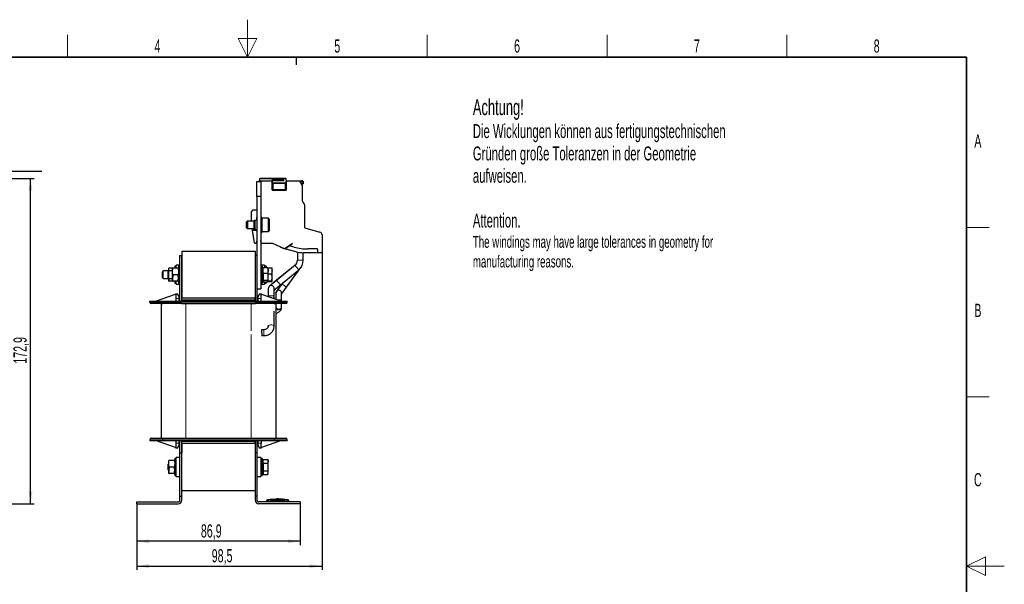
# Model space of a CAD drawing. Header units: millimetres. Extents: x 5 to 418, y 2 to 292.
# Tile 39 of 39: x 157 to 418, y 142 to 292. Entities that reach past the tile are written whole.
import ezdxf

# ---------------------------------------------------------------- set-up
doc = ezdxf.new("R2010")
doc.units = ezdxf.units.MM
doc.layers.add('SLD-0', color=7, linetype='Continuous')
doc.styles.add('SLDTEXTSTYLE0', font='TXT', dxfattribs={"width": 0.605})
doc.dimstyles.new('SLDDIMSTYLE0', dxfattribs={"dimtxt": 3.5, "dimasz": 3.302, "dimexe": 0, "dimexo": 0.0625, "dimgap": 0.875, "dimtad": 1, "dimlfac": 2, "dimrnd": 1e-09, "dimzin": 12, "dimdsep": 46, "dimtxsty": 'SLDTEXTSTYLE0', "dimsah": 1, "dimcen": 0.09, "dimadec": 0, "dimazin": 3, "dimtfac": 1, "dimtofl": 0, "dimtmove": 0, "dimatfit": 3, "dimfxl": 1, "dimfrac": 2, "dimtolj": 1, "dimtzin": 12, "dimarcsym": 0})
doc.dimstyles.new('SLDDIMSTYLE2', dxfattribs={"dimtxt": 3.5, "dimasz": 3.302, "dimexe": 0, "dimexo": 0.0625, "dimgap": 0.875, "dimtad": 1, "dimdec": 1, "dimlfac": 2, "dimrnd": 1e-09, "dimzin": 12, "dimdsep": 46, "dimtxsty": 'SLDTEXTSTYLE0', "dimsah": 1, "dimcen": 0.09, "dimadec": 0, "dimazin": 3, "dimtfac": 1, "dimtofl": 0, "dimtmove": 0, "dimatfit": 3, "dimfxl": 1, "dimfrac": 2, "dimtolj": 1, "dimtzin": 12, "dimarcsym": 0})

# ---------------------------------------------------------------- blocks, each defined once
blk = doc.blocks.new('SW_NOTE_0')
at = {"layer": 'SLD-0', "color": 0, "attachment_point": 1, "style": 'SLDTEXTSTYLE0'}
for s, insert, char_height in [('Achtung!', (0, 5.46), 4.233), ('Die Wicklungen können aus fertigungstechnischen', (0, -1.16), 3.7042), ('Gründen große Toleranzen in der Geometrie', (0, -7.1), 3.7042), ('aufweisen.', (0, -13.04), 3.704), ('Attention.', (0, -24.93), 3.704), ('The windings may have large tolerances in geometry for', (0, -30.85), 3.175), ('manufacturing reasons.', (0, -36.08), 3.175)]:
    blk.add_mtext(s, dxfattribs=dict(at, insert=insert, char_height=char_height))
blk = doc.blocks.new('_D_1')
at = {"layer": 'SLD-0'}
for p, q in [((118.16, 250.32), (160.37, 250.32)), ((159.37, 163.87), (159.37, 250.32)), ((146.47, 163.87), (160.37, 163.87))]:
    blk.add_line(p, q, dxfattribs=at)
for points in [[(159.37, 250.32), (158.86, 247.02), (159.88, 247.02)], [(159.37, 163.87), (159.88, 167.17), (158.86, 167.17)]]:
    blk.add_solid(points, dxfattribs=at)
at = {"layer": 'SLD-0', "insert": (154.86, 201.08), "char_height": 3.5, "attachment_point": 1, "rotation": 90, "style": 'SLDTEXTSTYLE0'}
blk.add_mtext('172,9', dxfattribs=at)
blk = doc.blocks.new('SW_NOTE_0_16')
at = {"layer": 'SLD-0', "color": 0}
blk.add_line((30.24, 0), (0, 0), dxfattribs=at)
at = {"layer": 'SLD-0', "color": 0, "attachment_point": 1, "style": 'SLDTEXTSTYLE0'}
for s, insert, char_height in [('M4 Erdung', (0.4, 9.79), 3.5), ('protective earth', (1.6, 4.12), 3.175)]:
    blk.add_mtext(s, dxfattribs=dict(at, insert=insert, char_height=char_height))
blk = doc.blocks.new('_D_2')
at = {"layer": 'SLD-0'}
for p, q in [((236.81, 230.67), (236.81, 146.28)), ((187.58, 163.87), (187.58, 146.28)), ((187.58, 147.28), (236.81, 147.28))]:
    blk.add_line(p, q, dxfattribs=at)
for points in [[(187.58, 147.28), (190.88, 146.77), (190.88, 147.79)], [(236.81, 147.28), (233.5, 147.79), (233.5, 146.77)]]:
    blk.add_solid(points, dxfattribs=at)
at = {"layer": 'SLD-0', "insert": (207.51, 151.79), "char_height": 3.5, "attachment_point": 1, "style": 'SLDTEXTSTYLE0'}
blk.add_mtext('98,5', dxfattribs=at)
blk = doc.blocks.new('_D_3')
at = {"layer": 'SLD-0'}
for p, q in [((187.58, 163.87), (187.58, 152.87)), ((231.03, 163.87), (231.03, 152.87)), ((231.03, 153.87), (187.58, 153.87))]:
    blk.add_line(p, q, dxfattribs=at)
for points in [[(187.58, 153.87), (190.88, 153.36), (190.88, 154.38)], [(231.03, 153.87), (227.73, 154.38), (227.73, 153.36)]]:
    blk.add_solid(points, dxfattribs=at)
at = {"layer": 'SLD-0', "insert": (204.63, 158.38), "char_height": 3.5, "attachment_point": 1, "style": 'SLDTEXTSTYLE0'}
blk.add_mtext('86,9', dxfattribs=at)

msp = doc.modelspace()

# ---------------------------------------------------------------- linework, layer by layer
at = {"color": 7, "linetype": 'Continuous', "lineweight": 25}
for p, q in [((219.5303, 249.4711), (220.5303, 249.4711)), ((219.5303, 245.4711), (219.5303, 249.4711)), ((220.0365, 249.4711), (220.0939, 249.6711)), ((220.2595, 250.2486), (220.0939, 249.6711)), ((220.0939, 249.6711), (223.5053, 249.6711)), ((227.1148, 250.3211), (220.3556, 250.3211)), ((220.5303, 249.4711), (220.5303, 245.4711)), ((223.5053, 249.6711), (223.5053, 247.3711)), ((223.5053, 249.6711), (223.5286, 249.6711)), ((223.5286, 249.6711), (223.6803, 249.6711)), ((223.5286, 249.1711), (223.5296, 249.0762)), ((226.6803, 250.0211), (223.6803, 250.0211)), ((223.6803, 249.6711), (223.6803, 250.0211)), ((226.6803, 249.6711), (223.6803, 249.6711)), ((223.6915, 249.0711), (224.6908, 249.0711)), ((224.6908, 249.0711), (226.1698, 249.0711)), ((226.1698, 249.0711), (227.169, 249.0711)), ((226.6803, 249.6711), (226.6803, 250.0211)), ((227.1741, 249.0787), (227.1963, 249.0685)), ((227.1821, 249.6711), (227.3319, 249.6711)), ((227.3553, 249.6711), (227.2625, 250.1971)), ((227.3319, 249.6711), (227.3553, 249.6711)), ((227.3553, 249.6711), (231.4803, 249.6711)), ((227.3553, 247.3711), (227.3553, 249.6711)), ((231.2803, 249.4711), (231.0053, 249.4711)), ((231.0053, 249.4711), (231.0053, 249.1711)), ((231.0053, 249.1711), (231.1553, 249.1711)), ((231.1553, 249.1711), (231.3466, 249.1198)), ((231.3053, 248.6549), (231.3053, 248.737)), ((231.4803, 249.5211), (231.3669, 249.5211)), ((231.5553, 248.4938), (231.3711, 248.5609)), ((231.5553, 248.4938), (231.5553, 244.3282)), ((223.6555, 247.2211), (227.2051, 247.2211)), ((220.5303, 245.4711), (219.5303, 245.4711)), ((219.5303, 245.4711), (219.5303, 220.9711)), ((220.5303, 245.4711), (220.5303, 220.9711)), ((231.7017, 243.9746), (232.0088, 243.6675)), ((232.1553, 243.3139), (232.1553, 237.3215)), ((218.039, 241.4711), (218.5303, 241.9711)), ((218.0826, 238.9711), (218.039, 241.4711)), ((218.5303, 241.9711), (219.5303, 241.9711)), ((216.995, 238.9711), (216.7803, 238.7563)), ((216.7803, 237.1858), (216.7803, 238.7563)), ((218.7553, 238.9711), (216.995, 238.9711)), ((216.995, 238.9711), (216.995, 236.9711)), ((219.0303, 239.1661), (218.7553, 239.1661)), ((218.7553, 237.9711), (218.7553, 239.1661)), ((218.7553, 236.7761), (218.7553, 237.9711)), ((219.4354, 239.8662), (219.4579, 239.407)), ((220.7803, 239.9711), (220.5303, 239.9711)), ((220.7803, 239.9711), (220.7803, 235.9711)), ((222.5803, 239.7211), (220.8803, 239.7211)), ((222.7803, 239.5211), (222.5803, 239.7211)), ((222.5803, 236.2211), (222.5803, 239.7211)), ((222.7803, 239.5211), (222.7803, 236.4211)), ((216.7803, 237.1858), (216.995, 236.9711)), ((216.995, 236.9711), (218.7553, 236.9711)), ((218.3753, 236.4711), (218.305, 236.9711)), ((219.4907, 236.4711), (218.3753, 236.4711)), ((218.8299, 233.2363), (218.3753, 236.4711)), ((218.7553, 236.7761), (219.0303, 236.7761)), ((220.5303, 235.9711), (220.7803, 235.9711)), ((220.8803, 236.2211), (222.5803, 236.2211)), ((222.5803, 236.2211), (222.7803, 236.4211)), ((232.2277, 237.2253), (236.262, 236.0685)), ((236.8053, 235.3476), (236.8053, 230.6711)), ((219.0979, 233.0211), (219.0775, 233.0211)), ((219.5303, 233.7281), (219.3328, 233.1855)), ((220.6701, 233.1399), (220.5303, 233.7977)), ((223.7053, 233.0211), (220.8168, 233.0211)), ((226.8416, 231.5586), (223.7053, 233.0211)), ((228.9302, 233.0211), (226.8416, 231.5586)), ((228.3605, 232.5884), (228.9069, 232.9711)), ((228.9069, 232.9711), (228.9302, 233.0211)), ((199.5803, 230.9711), (199.5803, 218.4711)), ((199.5803, 230.9711), (219.0303, 230.9711)), ((219.0303, 230.9711), (219.0303, 218.4711)), ((225.9022, 231.9947), (225.8825, 232.0058)), ((226.7746, 231.5879), (225.9022, 231.9947)), ((226.7833, 231.5857), (226.7746, 231.5879)), ((226.8903, 231.5591), (226.8549, 231.5679)), ((226.8903, 231.5591), (228.3605, 232.5884)), ((229.9595, 230.7938), (226.8903, 231.5591)), ((229.4249, 232.0481), (228.4077, 232.3207)), ((230.2803, 230.7213), (230.2803, 228.5711)), ((235.7053, 230.5711), (231.7739, 230.5711)), ((231.8303, 228.5711), (231.8303, 230.5711)), ((235.5553, 231.5711), (233.0484, 231.5711)), ((235.7053, 230.5711), (235.7053, 231.4211)), ((236.7053, 230.5711), (235.7053, 230.5711)), ((199.0803, 229.8711), (199.5803, 229.8711)), ((199.0803, 217.6711), (199.0803, 229.8711)), ((199.5803, 217.6711), (199.5803, 229.8711)), ((219.5303, 229.8711), (219.0303, 229.8711)), ((219.0303, 229.8711), (219.0303, 217.6711)), ((219.5303, 229.8711), (219.5303, 217.6711)), ((194.645, 225.7211), (194.4303, 225.5063)), ((194.4303, 224.0834), (194.4303, 225.5063)), ((196.0803, 225.7211), (194.645, 225.7211)), ((194.645, 223.909), (194.645, 225.7211)), ((196.145, 225.7211), (195.9303, 225.5063)), ((195.9303, 225.4712), (195.9303, 225.5063)), ((195.9303, 223.9358), (195.9303, 225.4712)), ((196.2366, 226.4711), (196.0803, 226.4711)), ((196.0803, 225.6563), (196.0803, 226.4711)), ((197.0803, 225.7211), (196.145, 225.7211)), ((196.145, 225.6764), (196.145, 225.7211)), ((196.145, 223.7211), (196.145, 225.6764)), ((197.0135, 226.4711), (196.2366, 226.4711)), ((197.2366, 226.4711), (197.0803, 226.4711)), ((197.0803, 225.5961), (197.0803, 226.4711)), ((197.0803, 223.8461), (197.0803, 225.5961)), ((198.524, 226.4711), (197.2366, 226.4711)), ((198.0803, 226.9711), (197.6803, 226.9711)), ((197.6803, 226.9711), (197.6803, 226.4711)), ((199.0803, 227.2211), (198.0803, 227.2211)), ((198.0803, 226.4711), (198.0803, 227.2211)), ((199.0803, 226.9711), (198.6803, 226.9711)), ((198.6803, 226.9711), (198.6803, 222.4711)), ((221.5303, 227.2211), (220.5303, 227.2211)), ((220.9303, 226.9711), (220.5303, 226.9711)), ((220.9303, 226.9711), (220.9303, 222.4711)), ((221.1303, 226.3065), (220.9303, 226.1911)), ((221.1303, 226.6516), (222.4317, 226.6516)), ((221.1303, 225.1693), (221.1303, 226.6516)), ((221.1303, 225.1693), (222.4317, 225.1693)), ((221.1303, 225.1693), (221.1303, 223.2388)), ((221.5303, 227.2211), (221.5303, 226.6516)), ((221.9303, 226.9711), (221.5303, 226.9711)), ((221.9303, 226.9711), (221.9303, 226.6516)), ((222.4317, 226.6516), (222.5303, 225.9104)), ((222.4317, 226.6516), (222.5303, 226.4275)), ((222.5303, 225.9104), (222.4317, 225.1693)), ((222.4708, 226.5628), (223.4317, 226.5628)), ((222.5303, 225.9104), (222.5303, 226.4698)), ((222.5303, 224.204), (222.5303, 225.9104)), ((222.5303, 224.922), (223.4317, 224.922)), ((223.5303, 226.4624), (223.4317, 226.5628)), ((223.5303, 224.0011), (223.4317, 224.922)), ((223.5303, 225.7424), (223.5303, 226.4702)), ((223.5303, 224.0011), (223.5303, 225.7424)), ((229.6446, 227.2335), (223.637, 222.3408)), ((229.6446, 227.2335), (224.7543, 223.2507)), ((225.7331, 222.0489), (230.6234, 226.0317)), ((227.4033, 221.3961), (231.2079, 226.6503)), ((194.4303, 223.9358), (194.4303, 224.0834)), ((194.4303, 223.9358), (194.645, 223.7211)), ((194.645, 223.7211), (194.645, 223.909)), ((194.645, 223.7211), (196.0803, 223.7211)), ((195.9303, 223.9358), (196.145, 223.7211)), ((196.0803, 222.9711), (196.0803, 223.7858)), ((196.145, 223.7211), (197.0803, 223.7211)), ((197.0135, 222.9711), (196.2366, 222.9711)), ((197.2366, 224.7211), (197.0803, 223.8461)), ((197.0803, 222.9711), (197.0803, 223.8461)), ((198.524, 224.7211), (197.2366, 224.7211)), ((198.524, 222.9711), (197.2366, 222.9711)), ((197.6803, 222.9711), (197.6803, 222.4711)), ((197.6803, 222.4711), (198.0803, 222.4711)), ((198.0803, 222.2211), (198.0803, 222.9711)), ((198.524, 222.9711), (198.6803, 223.8461)), ((198.524, 222.9711), (198.6803, 222.9711)), ((198.6803, 222.4711), (199.0803, 222.4711)), ((220.5303, 222.4711), (220.9303, 222.4711)), ((220.9303, 223.2511), (221.1303, 223.1356)), ((221.1303, 223.2388), (222.4317, 223.2388)), ((221.1303, 223.2388), (221.1303, 222.7905)), ((221.1303, 222.7905), (222.4317, 222.7905)), ((221.5303, 222.7905), (221.5303, 222.2211)), ((221.5303, 222.4711), (221.9303, 222.4711)), ((221.9303, 222.7905), (221.9303, 222.4711)), ((222.5303, 223.0146), (222.4317, 223.2388)), ((222.4317, 222.7905), (222.5303, 223.0146)), ((222.4708, 222.8793), (223.4317, 222.8793)), ((222.5303, 223.0146), (222.5303, 224.204)), ((222.5303, 223.0802), (223.4317, 223.0802)), ((224.7543, 223.2507), (222.8159, 221.672)), ((223.4317, 223.0802), (223.5303, 224.0011)), ((223.4317, 223.0802), (223.5303, 222.9797)), ((223.5303, 222.9797), (223.4317, 222.8793)), ((223.5303, 222.9797), (223.5303, 224.0011)), ((226.1479, 222.3051), (224.6776, 220.2746)), ((226.1439, 222.3004), (224.6776, 220.2756)), ((226.2912, 222.5034), (224.9959, 220.7147)), ((226.2905, 222.5028), (226.1439, 222.3004)), ((226.2918, 222.5039), (226.1479, 222.3051)), ((197.9553, 219.6711), (197.9553, 219.5711)), ((197.9553, 219.6711), (198.4553, 219.6711)), ((198.0803, 222.2211), (199.0803, 222.2211)), ((198.8553, 218.9211), (198.4553, 219.6711)), ((219.5303, 220.9711), (220.5303, 220.9711)), ((220.1553, 219.6711), (219.7553, 218.9211)), ((220.1553, 219.6711), (220.6553, 219.6711)), ((220.5303, 222.2211), (221.5303, 222.2211)), ((220.6553, 219.5711), (220.6553, 219.6711)), ((222.5303, 221.0711), (222.5303, 219.0711)), ((224.0803, 220.7027), (225.7331, 222.0489)), ((224.0803, 219.0711), (224.0803, 221.0711)), ((224.5303, 219.8211), (224.5303, 219.82)), ((224.5303, 219.82), (224.5303, 218.2076)), ((226.0803, 219.5689), (227.4033, 221.3961)), ((226.0803, 218.07), (226.0803, 219.82)), ((191.0553, 217.4711), (191.0553, 217.6711)), ((191.0573, 217.6711), (191.0553, 217.6711)), ((191.0573, 217.6711), (191.0573, 217.4711)), ((191.0573, 217.6711), (191.0581, 217.6711)), ((191.0581, 217.6711), (194.5553, 217.6711)), ((192.5553, 217.6711), (197.911, 219.5555)), ((194.1053, 217.0711), (194.1053, 181.2711)), ((194.1245, 217.0711), (194.5553, 217.0711)), ((194.5553, 217.6711), (224.0553, 217.6711)), ((199.4695, 217.0711), (194.5553, 217.0711)), ((197.9553, 219.5711), (197.911, 219.5555)), ((197.911, 219.5555), (197.9553, 219.5555)), ((197.9553, 219.5555), (197.9553, 218.4211)), ((197.9553, 218.4211), (197.9553, 217.6711)), ((198.8553, 218.4211), (198.8553, 218.9211)), ((198.8553, 217.6711), (198.8553, 218.4211)), ((199.4695, 217.0711), (200.6053, 217.0711)), ((199.5803, 217.9211), (199.5803, 218.4711)), ((219.0303, 218.4711), (199.5803, 218.4711)), ((219.0303, 217.9211), (199.5803, 217.9211)), ((199.5803, 217.9211), (199.5803, 217.6711)), ((200.6053, 217.0711), (218.0053, 217.0711)), ((218.0053, 217.0711), (219.1411, 217.0711)), ((219.0303, 217.9211), (219.0303, 218.4711)), ((219.0303, 217.9211), (219.0303, 217.6711)), ((224.0553, 217.0711), (219.1411, 217.0711)), ((219.7553, 218.9211), (219.7553, 218.4211)), ((219.7553, 218.4211), (219.7553, 217.6711)), ((220.6996, 219.5555), (220.6553, 219.5711)), ((220.6553, 219.5555), (220.6996, 219.5555)), ((220.6553, 218.4211), (220.6553, 219.5555)), ((220.6553, 217.6711), (220.6553, 218.4211)), ((220.6996, 219.5555), (226.0553, 217.6711)), ((222.5303, 219.0711), (222.5303, 218.9113)), ((224.0553, 217.6711), (227.5525, 217.6711)), ((224.0553, 217.0711), (224.486, 217.0711)), ((224.0803, 218.366), (224.0803, 219.0711)), ((224.5053, 217.0711), (224.5053, 181.2711)), ((224.5303, 217.0711), (224.5303, 216.268)), ((226.0803, 217.6711), (226.0803, 218.07)), ((226.0803, 216.268), (226.0803, 217.0711)), ((227.5525, 217.6711), (227.5533, 217.6711)), ((227.5533, 217.4711), (227.5533, 217.6711)), ((227.5553, 217.6711), (227.5533, 217.6711)), ((227.5553, 217.4711), (227.5553, 217.6711)), ((224.0803, 211.0003), (224.0803, 215.0204)), ((224.5303, 216.268), (224.5303, 216.07)), ((226.0803, 216.07), (226.0803, 216.268)), ((220.8053, 210.083), (220.716, 210.0867)), ((221.3053, 210.083), (220.8052, 210.083)), ((220.8053, 209.308), (220.8053, 210.083)), ((220.8053, 209.308), (220.8053, 208.533)), ((222.5303, 211.2825), (222.5303, 211.0003)), ((222.5303, 211.0003), (222.5304, 211.0085)), ((220.7083, 208.529), (220.8053, 208.533)), ((220.8052, 208.533), (221.3053, 208.533)), ((191.0553, 180.8711), (191.0553, 180.6711)), ((191.0553, 180.6711), (191.0573, 180.6711)), ((191.0573, 180.8711), (191.0573, 180.6711)), ((191.0573, 180.6711), (191.0581, 180.6711)), ((191.0581, 180.6711), (194.5553, 180.6711)), ((197.911, 178.7866), (192.5553, 180.6711)), ((194.1245, 181.2711), (194.5553, 181.2711)), ((194.5553, 181.2711), (199.4695, 181.2711)), ((194.5553, 180.6711), (224.0553, 180.6711)), ((197.9553, 180.6711), (197.9553, 179.9211)), ((198.8553, 179.9211), (198.8553, 180.6711)), ((199.0803, 177.3711), (199.0803, 180.6711)), ((199.4695, 181.2711), (200.6053, 181.2711)), ((199.5803, 177.3711), (199.5803, 180.6711)), ((199.5803, 180.6711), (199.5803, 180.4211)), ((200.6053, 181.2711), (218.0053, 181.2711)), ((218.0053, 181.2711), (219.1411, 181.2711)), ((219.0303, 180.6711), (219.0303, 177.3711)), ((219.0303, 180.6711), (219.0303, 180.4211)), ((219.1411, 181.2711), (224.0553, 181.2711)), ((219.5303, 180.6711), (219.5303, 177.3711)), ((219.7553, 180.6711), (219.7553, 179.9211)), ((220.6553, 180.6711), (220.6553, 179.9211)), ((226.0553, 180.6711), (220.6996, 178.7866)), ((224.0553, 181.2711), (224.486, 181.2711)), ((224.0553, 180.6711), (227.5525, 180.6711)), ((227.5525, 180.6711), (227.5533, 180.6711)), ((227.5533, 180.6711), (227.5533, 180.8711)), ((227.5533, 180.6711), (227.5553, 180.6711)), ((227.5553, 180.8711), (227.5553, 180.6711)), ((197.911, 178.7866), (197.9553, 178.7711)), ((197.9553, 178.7866), (197.911, 178.7866)), ((197.9553, 179.9211), (197.9553, 178.7866)), ((197.9553, 178.6711), (197.9553, 178.7711)), ((198.4553, 178.6711), (197.9553, 178.6711)), ((198.4553, 178.6711), (198.8553, 179.4211)), ((198.8553, 179.4211), (198.8553, 179.9211)), ((219.0303, 180.4211), (199.5803, 180.4211)), ((199.5803, 179.8711), (199.5803, 180.4211)), ((219.0303, 179.8711), (199.5803, 179.8711)), ((199.5803, 179.8711), (199.5803, 177.3711)), ((219.0303, 179.8711), (219.0303, 180.4211)), ((219.0303, 179.8711), (219.0303, 177.3711)), ((219.7553, 179.9211), (219.7553, 179.4211)), ((219.7553, 179.4211), (220.1553, 178.6711)), ((220.6553, 178.6711), (220.1553, 178.6711)), ((220.6553, 178.7866), (220.6553, 179.9211)), ((220.6996, 178.7866), (220.6553, 178.7866)), ((220.6553, 178.7711), (220.6996, 178.7866)), ((220.6553, 178.7711), (220.6553, 178.6711)), ((196.2366, 175.3711), (196.0803, 175.3711)), ((196.0803, 174.4961), (196.0803, 175.3711)), ((197.524, 175.3711), (196.2366, 175.3711)), ((198.0803, 175.8711), (197.6803, 175.8711)), ((197.6803, 175.8711), (197.6803, 171.3711)), ((199.0803, 176.1211), (198.0803, 176.1211)), ((198.0803, 171.1211), (198.0803, 176.1211)), ((199.0803, 177.3711), (199.5803, 177.3711)), ((199.0803, 165.8711), (199.0803, 177.3711)), ((199.5803, 165.8711), (199.5803, 177.3711)), ((219.5303, 177.3711), (219.0303, 177.3711)), ((219.0303, 177.3711), (219.0303, 165.8711)), ((219.5303, 177.3711), (219.5303, 165.8711)), ((220.5303, 176.1211), (219.5303, 176.1211)), ((220.5303, 176.1211), (220.5303, 171.1479)), ((220.9303, 175.8711), (220.5303, 175.8711)), ((220.9303, 175.8711), (220.9303, 171.3711)), ((221.1303, 175.2065), (220.9303, 175.0911)), ((221.1303, 175.6418), (222.4317, 175.6418)), ((221.1303, 174.6314), (221.1303, 175.6418)), ((222.5303, 175.3711), (222.4317, 175.6418)), ((222.4317, 175.6418), (222.5303, 175.1366)), ((222.5303, 175.1366), (222.5303, 175.3711)), ((196.0803, 174.5563), (195.9303, 174.4063)), ((195.9303, 172.8358), (195.9303, 174.4063)), ((195.9303, 172.8358), (196.0803, 172.6858)), ((196.0803, 172.7461), (196.0803, 174.4961)), ((196.2366, 173.6211), (196.0803, 172.7461)), ((196.0803, 171.8711), (196.0803, 172.7461)), ((197.524, 173.6211), (196.2366, 173.6211)), ((197.524, 171.8711), (197.6803, 172.7461)), ((221.1303, 174.6314), (222.4317, 174.6314)), ((221.1303, 174.6314), (221.1303, 172.6107)), ((221.1303, 172.6107), (222.4317, 172.6107)), ((221.1303, 172.6107), (221.1303, 171.6003)), ((222.5303, 175.1366), (222.4317, 174.6314)), ((222.5303, 172.1055), (222.4317, 172.6107)), ((222.5303, 173.6211), (222.5303, 175.1366)), ((222.5303, 172.1055), (222.5303, 173.6211)), ((197.524, 171.8711), (196.2366, 171.8711)), ((197.524, 171.8711), (197.6803, 171.8711)), ((197.6803, 171.3711), (198.0803, 171.3711)), ((198.0803, 171.1211), (199.0803, 171.1211)), ((219.5303, 171.1211), (220.5303, 171.1211)), ((220.5303, 171.3711), (220.9303, 171.3711)), ((220.5303, 171.1479), (220.5303, 171.1211)), ((220.9303, 172.1511), (221.1303, 172.0356)), ((221.1303, 171.6003), (222.4317, 171.6003)), ((222.4317, 171.6003), (222.5303, 172.1055)), ((222.4317, 171.6003), (222.5303, 171.8711)), ((222.5303, 171.8711), (222.5303, 172.1055)), ((199.5803, 167.3711), (219.0303, 167.3711)), ((199.0803, 164.8711), (199.0803, 165.8711)), ((199.0803, 165.8711), (199.5803, 165.8711)), ((199.5803, 164.8711), (199.5803, 165.8711)), ((219.5303, 165.8711), (219.0303, 165.8711)), ((219.0303, 165.8711), (219.0303, 164.8711)), ((219.5303, 165.8711), (219.5303, 164.8711)), ((223.0906, 164.9889), (222.3013, 164.9081)), ((223.9951, 165.0701), (223.067, 165.0137)), ((224.1571, 164.9913), (223.0907, 164.9475)), ((223.0907, 164.9795), (224.1571, 164.9913)), ((223.0907, 164.9795), (223.0907, 164.9695)), ((223.0907, 164.9133), (223.0907, 164.9033)), ((224.1586, 165.0593), (223.2097, 165.0148)), ((224.559, 165.0573), (226.7147, 165.0274)), ((224.9079, 165.0029), (226.8974, 164.9843)), ((226.8974, 164.9743), (225.5121, 164.9872)), ((226.9211, 165.0217), (225.9942, 165.0741)), ((226.8974, 164.9843), (226.8974, 164.9743)), ((226.8974, 164.9152), (226.8974, 164.9052)), ((227.7593, 164.9081), (226.8975, 164.9963)), ((187.5803, 163.8711), (187.5803, 164.3711)), ((187.5803, 164.3711), (198.5803, 164.3711)), ((187.5803, 163.8711), (198.5803, 163.8711)), ((231.0303, 164.3711), (220.0303, 164.3711)), ((231.0303, 163.8711), (220.0303, 163.8711)), ((222.0303, 164.3711), (222.0303, 164.527)), ((228.0303, 164.3711), (228.0303, 164.527)), ((231.0303, 164.3711), (231.0303, 163.8711))]:
    msp.add_line(p, q, dxfattribs=at)
at = {"color": 7, "linetype": 'Continuous', "lineweight": 18}
for p, q in [((220.1979, 249.6711), (220.3556, 250.2211)), ((220.3556, 250.2211), (227.1148, 250.2211)), ((223.5286, 249.6711), (223.5286, 249.1711)), ((223.5286, 249.1711), (223.6784, 249.1711)), ((223.5417, 248.9211), (223.5761, 248.9211)), ((223.5761, 248.9211), (223.5761, 247.3711)), ((223.5761, 248.9211), (223.6774, 248.9211)), ((223.6774, 248.9211), (223.8395, 248.9211)), ((223.6803, 249.6711), (223.6784, 249.1711)), ((227.1821, 249.1711), (223.6784, 249.1711)), ((226.6803, 249.9461), (223.6803, 249.9461)), ((223.6803, 249.7461), (226.6803, 249.7461)), ((224.7401, 248.9211), (223.8395, 248.9211)), ((223.8395, 248.9211), (223.8395, 247.3711)), ((227.021, 248.9211), (226.1205, 248.9211)), ((227.021, 247.3711), (227.021, 248.9211)), ((227.021, 248.9211), (227.1832, 248.9211)), ((227.1148, 250.3211), (227.1148, 250.2211)), ((227.2625, 250.1971), (227.164, 250.1797)), ((227.164, 250.1797), (227.2537, 249.6711)), ((227.1821, 249.1711), (227.1821, 249.6711)), ((227.3319, 249.1711), (227.1821, 249.1711)), ((227.1832, 248.9211), (227.2844, 248.9211)), ((227.2844, 247.3711), (227.2844, 248.9211)), ((227.2844, 248.9211), (227.3188, 248.9211)), ((227.3319, 249.1711), (227.3319, 249.6711)), ((223.5761, 247.3711), (223.5053, 247.3711)), ((223.6774, 247.3711), (223.5761, 247.3711)), ((223.8395, 247.3711), (223.6774, 247.3711)), ((223.8395, 247.3711), (227.021, 247.3711)), ((227.1832, 247.3711), (227.021, 247.3711)), ((227.2844, 247.3711), (227.1832, 247.3711)), ((227.3553, 247.3711), (227.2844, 247.3711)), ((219.0303, 237.9711), (219.0303, 239.1661)), ((219.0303, 236.7761), (219.0303, 237.9711)), ((220.8803, 239.7211), (220.8803, 236.2211)), ((230.2803, 228.5711), (230.8077, 228.5711)), ((230.8077, 228.5711), (231.8303, 228.5711)), ((229.6446, 227.2335), (229.9776, 226.8246)), ((229.9776, 226.8246), (230.6234, 226.0317)), ((224.7543, 223.2507), (225.0874, 222.8418)), ((225.0874, 222.8418), (225.7331, 222.0489)), ((226.1439, 222.3004), (226.1443, 222.3002)), ((224.9959, 220.7147), (224.9961, 220.7145)), ((191.0573, 217.4711), (191.0553, 217.4711)), ((191.0573, 217.4711), (191.0581, 217.4711)), ((191.0581, 217.6711), (191.0581, 217.4711)), ((191.0581, 217.4711), (194.5553, 217.4711)), ((194.5553, 217.6711), (194.5553, 217.4711)), ((194.5553, 217.0711), (194.5553, 217.4711)), ((194.5553, 217.4711), (224.0553, 217.4711)), ((198.8553, 218.4211), (197.9553, 218.4211)), ((200.6053, 217.0711), (200.6053, 181.2711)), ((218.0053, 217.0711), (218.0053, 209.7831)), ((219.7553, 218.4211), (220.6553, 218.4211)), ((222.5303, 219.0711), (223.7183, 219.0711)), ((223.7183, 219.0711), (224.0803, 219.0711)), ((224.0553, 217.6711), (224.0553, 217.4711)), ((224.0553, 217.0711), (224.0553, 217.4711)), ((224.0553, 217.4711), (227.5525, 217.4711)), ((224.9213, 218.07), (226.0803, 218.07)), ((227.5525, 217.6711), (227.5525, 217.4711)), ((227.5525, 217.4711), (227.5533, 217.4711)), ((227.5553, 217.4711), (227.5533, 217.4711)), ((221.3053, 210.083), (221.3053, 209.308)), ((221.3053, 209.308), (221.3053, 208.533)), ((218.0053, 208.8333), (218.0053, 181.2711)), ((191.0553, 180.8711), (191.0573, 180.8711)), ((191.0581, 180.8711), (191.0573, 180.8711)), ((194.5553, 180.8711), (191.0581, 180.8711)), ((191.0581, 180.8711), (191.0581, 180.6711)), ((194.5553, 181.2711), (194.5553, 180.8711)), ((224.0553, 180.8711), (194.5553, 180.8711)), ((194.5553, 180.8711), (194.5553, 180.6711)), ((224.0553, 181.2711), (224.0553, 180.8711)), ((227.5525, 180.8711), (224.0553, 180.8711)), ((224.0553, 180.8711), (224.0553, 180.6711)), ((227.5525, 180.8711), (227.5525, 180.6711)), ((227.5533, 180.8711), (227.5525, 180.8711)), ((227.5533, 180.8711), (227.5553, 180.8711)), ((197.9553, 179.9211), (198.8553, 179.9211)), ((219.7553, 179.9211), (220.6553, 179.9211)), ((222.5261, 164.8769), (222.5303, 164.527)), ((227.5344, 164.8769), (227.5303, 164.527)), ((227.6863, 164.877), (227.7269, 164.9125)), ((222.5303, 164.3711), (222.5303, 164.527)), ((227.5303, 164.3711), (227.5303, 164.527))]:
    msp.add_line(p, q, dxfattribs=at)
at = {"color": 7, "linetype": 'Continuous', "lineweight": 18, "flags": 128}
for points in [[(224.6908, 249.0711), (224.7004, 249.0682), (224.7096, 249.0596), (224.7182, 249.0458), (224.7256, 249.0271), (224.7318, 249.0044), (224.7363, 248.9785), (224.7391, 248.9503), (224.7401, 248.9211)], [(224.5303, 216.268), (224.5369, 216.1804), (224.6341, 215.9324)], [(224.5303, 216.07), (224.5369, 215.9824), (224.6341, 215.7344)], [(224.6341, 215.9324), (224.8335, 215.7356), (225.1047, 215.6197), (225.4064, 215.6026), (225.6928, 215.6868), (225.9201, 215.8595), (226.0539, 216.0943), (226.0803, 216.268)], [(224.6341, 215.7344), (224.8335, 215.5376), (225.1047, 215.4217), (225.4064, 215.4046), (225.6928, 215.4888), (225.9201, 215.6615), (226.0539, 215.8963), (226.0803, 216.07)], [(222.5304, 211.0085), (222.5414, 211.0699), (222.6495, 211.2204), (222.8575, 211.3374), (223.1337, 211.4031), (223.4359, 211.4074), (223.7183, 211.3498)]]:
    msp.add_lwpolyline(points, dxfattribs=at)
at = {"color": 7, "linetype": 'Continuous', "lineweight": 25, "flags": 128}
for points in [[(224.6776, 220.2756), (224.5567, 220.0216), (224.5303, 219.8265)], [(224.5303, 219.82), (224.5369, 219.9212), (224.6341, 220.2075)]]:
    msp.add_lwpolyline(points, dxfattribs=at)
at = {"color": 7, "linetype": 'Continuous', "lineweight": 18}
for centre, radius, start, end in [((223.6916, 248.9212), 0.1499, 90.039174, 180.039375), ((223.726, 248.9212), 0.1499, 90.039315, 180.039261), ((223.7048, 248.937), 0.1357, 353.234655, 81.053292), ((227.1558, 248.937), 0.1357, 98.946007, 186.765465), ((227.1148, 250.1711), 0.05, 10, 90), ((227.1346, 248.9212), 0.1499, 359.96074, 89.959814), ((227.1689, 248.9212), 0.1499, 359.96071, 89.960653), ((223.726, 247.371), 0.1499, 179.960739, 269.960694), ((223.7048, 247.3551), 0.1357, 278.946708, 6.765345), ((227.1558, 247.3551), 0.1357, 173.234655, 261.053292), ((227.1346, 247.371), 0.1499, 270.039315, 0.039261), ((282.5373, 298.8593), 95.0805, 233.624803, 234.558847), ((191.4579, 217.4709), 0.3998, 179.977073, 269.977054), ((227.1526, 217.4709), 0.3998, 270.022946, 0.022927), ((223.6615, 210.9288), 0.4248, 9.665111, 82.315421), ((191.4579, 180.8712), 0.3998, 90.022946, 180.022927), ((227.1526, 180.8712), 0.3998, 359.977073, 89.977054), ((222.3803, 164.527), 0.35, 90.989649, 179.997938), ((227.6803, 164.527), 0.35, 0.002064, 89.009586)]:
    msp.add_arc(centre, radius, start, end, dxfattribs=at)
at = {"color": 7, "linetype": 'Continuous', "lineweight": 25}
for centre, radius, start, end in [((227.1148, 250.1711), 0.15, 10, 90), ((231.3669, 249.4211), 0.1, 90, 150), ((231.4053, 248.737), 0.1, 61.037052, 180), ((231.4053, 248.6549), 0.1, 180, 250), ((231.7802, 249.4144), 0.5242, 214.190974, 244.593396), ((231.7802, 249.4144), 0.6742, 241.037052, 244.593396), ((231.4803, 248.9968), 0.6742, 81.774378, 90), ((231.4803, 248.9968), 0.5242, 81.774378, 90), ((232.0553, 244.3282), 0.5, 180, 225), ((231.6553, 243.3139), 0.5, 0, 45), ((219.0303, 239.6661), 0.5, 270, 0), ((219.5353, 239.8711), 0.1, 92.878625, 182.80637), ((220.8803, 239.6211), 0.1, 90, 180), ((219.0303, 236.2761), 0.5, 0, 90), ((220.8803, 236.3211), 0.1, 180, 270), ((232.2553, 237.3215), 0.1, 180, 254), ((236.0553, 235.3476), 0.75, 0, 74), ((219.0775, 233.2711), 0.25, 188, 270), ((219.0979, 233.2711), 0.25, 270, 340), ((220.8168, 233.1711), 0.15, 192, 270), ((228.4465, 232.4656), 0.15, 125, 255), ((233.0484, 245.5711), 14, 255, 270), ((231.7739, 238.0711), 7.5, 256, 270), ((235.5553, 231.4211), 0.15, 0, 90), ((236.7053, 230.6711), 0.1, 270, 0), ((228.5553, 228.5711), 1.725, 309.160513, 0), ((228.5553, 228.5711), 3.275, 309.160513, 0), ((223.3053, 221.0711), 0.775, 57.793434, 180), ((223.3053, 221.0711), 0.775, 0, 57.793434), ((225.3053, 219.82), 0.775, 0, 150), ((191.4553, 217.4711), 0.4, 180, 270), ((191.4573, 217.4711), 0.4, 180, 270), ((227.1533, 217.4711), 0.4, 270, 0), ((227.1553, 217.4711), 0.4, 270, 0), ((191.4553, 180.8711), 0.4, 90, 180), ((191.4573, 180.8711), 0.4, 90, 180), ((227.1533, 180.8711), 0.4, 0, 90), ((227.1553, 180.8711), 0.4, 0, 90), ((198.5803, 164.8711), 0.5, 270, 0), ((198.5803, 164.8711), 1, 270, 0), ((220.0303, 164.8711), 1, 180, 270), ((220.0303, 164.8711), 0.5, 180, 270), ((222.3803, 164.5656), 0.35, 97.642372, 180), ((227.6803, 164.5656), 0.35, 360, 82.373309)]:
    msp.add_arc(centre, radius, start, end, dxfattribs=at)
for centre, start_param, end_param in [((223.6555, 247.3711), 3.14159265, 4.71238898), ((227.2051, 247.3711), 4.71238898, 6.28318531)]:
    msp.add_ellipse(centre, major_axis=(0.1502, 0), ratio=0.99862953, start_param=start_param, end_param=end_param, dxfattribs=at)
msp.add_open_spline([(220.2595, 250.2486), (220.2634, 250.2587), (220.2713, 250.2788), (220.2945, 250.3022), (220.3233, 250.318), (220.3449, 250.32), (220.3556, 250.3211)], degree=3, dxfattribs=at)
at = {"color": 7, "linetype": 'Continuous', "lineweight": 18}
for points in [[(220.3556, 250.2211), (220.343, 250.2247), (220.3178, 250.2319), (220.2861, 250.241), (220.2638, 250.2474), (220.261, 250.2482), (220.2595, 250.2486)], [(220.3556, 250.2918), (220.3556, 250.2961), (220.3556, 250.3049), (220.3556, 250.314), (220.3556, 250.3199), (220.3556, 250.3207), (220.3556, 250.3211)], [(220.3556, 250.2211), (220.3556, 250.2276), (220.3556, 250.2407), (220.3556, 250.2595), (220.3556, 250.2771), (220.3556, 250.2869), (220.3556, 250.2918)], [(226.1205, 248.9211), (226.1212, 248.9407), (226.1227, 248.98), (226.1341, 249.0296), (226.1504, 249.0643), (226.1633, 249.0688), (226.1698, 249.0711)]]:
    msp.add_open_spline(points, degree=3, dxfattribs=at)
at = {"color": 7, "linetype": 'Continuous', "lineweight": 25}
for points, knots in [([(223.5309, 249.1711), (223.5302, 249.1552), (223.5288, 249.1228), (223.5292, 249.0895), (223.5294, 249.0725)], [0, 0, 0, 0, 0.488274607, 1, 1, 1, 1]), ([(227.169, 249.0711), (227.1701, 249.0716), (227.1721, 249.0727), (227.1748, 249.0811), (227.177, 249.093), (227.1794, 249.1117), (227.1816, 249.138), (227.182, 249.1606), (227.1821, 249.1711)], [0, 0, 0, 0, 0.15555694, 0.30240546, 0.44055684, 0.57002625, 0.80202882, 1, 1, 1, 1]), ([(227.3311, 249.0725), (227.3313, 249.0895), (227.3317, 249.1228), (227.3303, 249.1552), (227.3296, 249.1711)], [0, 0, 0, 0, 0.51168604, 1, 1, 1, 1]), ([(227.3308, 249.0692), (227.3311, 249.0855), (227.3318, 249.1183), (227.3319, 249.1534), (227.3319, 249.1711)], [0, 0, 0, 0, 0.49739242, 1, 1, 1, 1]), ([(231.5767, 249.6641), (231.6033, 249.6575), (231.6564, 249.6442), (231.7297, 249.5861), (231.8004, 249.4801), (231.8472, 249.287), (231.8454, 249.0901), (231.7971, 248.931), (231.7467, 248.8513), (231.6794, 248.8019), (231.6084, 248.7807), (231.5425, 248.7843), (231.5051, 248.7996), (231.4909, 248.8054)], [0, 0, 0, 0, 0.06675499, 0.13340455, 0.22442444, 0.37584422, 0.6153385, 0.69898674, 0.78325247, 0.84205453, 0.90077608, 0.96249971, 1, 1, 1, 1]), ([(231.5553, 249.5157), (231.5655, 249.513), (231.5858, 249.5078), (231.617, 249.4827), (231.6543, 249.4279), (231.6921, 249.2998), (231.6967, 249.1618), (231.6747, 249.0412), (231.6562, 248.9889), (231.6319, 248.9548), (231.6131, 248.9394), (231.5926, 248.9329), (231.5732, 248.9336), (231.5614, 248.9384), (231.5553, 248.9409)], [0, 0, 0, 0, 0.04428565, 0.08835086, 0.16671288, 0.32306678, 0.64974379, 0.74226189, 0.84493105, 0.88206098, 0.91951071, 0.94586535, 0.97222696, 1, 1, 1, 1]), ([(196.0803, 225.5961), (196.0817, 225.6592), (196.0886, 225.9552), (196.1714, 226.2439), (196.2366, 226.4711)], [0, 0, 0, 0, 0.21333596, 1, 1, 1, 1]), ([(197.0803, 225.5961), (197.0817, 225.6592), (197.0886, 225.9552), (197.1714, 226.2439), (197.2366, 226.4711)], [0, 0, 0, 0, 0.21333596, 1, 1, 1, 1]), ([(197.2366, 224.7211), (197.2193, 224.7744), (197.1268, 225.0592), (197.1011, 225.3554), (197.0803, 225.5961)], [0, 0, 0, 0, 0.18736288, 1, 1, 1, 1]), ([(198.524, 226.4711), (198.5891, 226.2439), (198.672, 225.9552), (198.6788, 225.6592), (198.6803, 225.5961)], [0, 0, 0, 0, 0.78666404, 1, 1, 1, 1]), ([(198.6803, 226.4711), (198.6801, 226.4711), (198.6779, 226.4711), (198.5981, 226.4711), (198.524, 226.4711)], [0, 0, 0, 0, 0.07017422, 1, 1, 1, 1]), ([(198.6803, 225.5961), (198.6594, 225.3554), (198.6338, 225.0592), (198.5413, 224.7744), (198.524, 224.7211)], [0, 0, 0, 0, 0.81263712, 1, 1, 1, 1]), ([(222.5303, 224.204), (222.5193, 224.4482), (222.5046, 224.7721), (222.4461, 225.0909), (222.4317, 225.1693)], [0, 0, 0, 0, 0.75403804, 1, 1, 1, 1]), ([(223.4317, 226.5628), (223.4336, 226.5544), (223.494, 226.284), (223.5124, 226.0089), (223.5303, 225.7424)], [0, 0, 0, 0, 0.03111773, 1, 1, 1, 1]), ([(223.5303, 225.7424), (223.5193, 225.5348), (223.5046, 225.2596), (223.4461, 224.9886), (223.4317, 224.922)], [0, 0, 0, 0, 0.75403804, 1, 1, 1, 1]), ([(196.0803, 223.8461), (196.0804, 223.8253), (196.0827, 223.5298), (196.1624, 223.2403), (196.2366, 222.9711)], [0, 0, 0, 0, 0.07017422, 1, 1, 1, 1]), ([(196.0803, 222.9711), (196.0804, 222.9711), (196.0827, 222.9711), (196.1624, 222.9711), (196.2366, 222.9711)], [0, 0, 0, 0, 0.07017422, 1, 1, 1, 1]), ([(197.0803, 223.8461), (197.0804, 223.8253), (197.0827, 223.5298), (197.1624, 223.2403), (197.2366, 222.9711)], [0, 0, 0, 0, 0.07017422, 1, 1, 1, 1]), ([(197.0803, 222.9711), (197.0804, 222.9711), (197.0827, 222.9711), (197.1624, 222.9711), (197.2366, 222.9711)], [0, 0, 0, 0, 0.07017422, 1, 1, 1, 1]), ([(198.6803, 223.8461), (198.6801, 223.8668), (198.6779, 224.1623), (198.5981, 224.4518), (198.524, 224.7211)], [0, 0, 0, 0, 0.07017422, 1, 1, 1, 1]), ([(222.4317, 223.2388), (222.4336, 223.2487), (222.494, 223.5668), (222.5124, 223.8905), (222.5303, 224.204)], [0, 0, 0, 0, 0.03111773, 1, 1, 1, 1]), ([(224.0803, 220.1286), (224.0819, 220.1708), (224.0875, 220.3101), (224.1632, 220.5727), (224.3457, 220.8881), (224.5277, 221.0572), (224.6158, 221.139)], [0, 0, 0, 0, 0.13058489, 0.43116002, 0.72461989, 1, 1, 1, 1]), ([(194.5553, 217.0711), (194.1745, 217.0711), (193.3833, 217.0711), (192.3559, 217.0711), (191.6308, 217.0711), (191.514, 217.0711), (191.4578, 217.0711)], [0, 0, 0, 0, 0.24061831, 0.5, 0.75938169, 1, 1, 1, 1]), ([(227.1528, 217.0711), (227.0966, 217.0711), (226.9797, 217.0711), (226.2547, 217.0711), (225.2272, 217.0711), (224.436, 217.0711), (224.0553, 217.0711)], [0, 0, 0, 0, 0.24061831, 0.5, 0.75938169, 1, 1, 1, 1]), ([(224.5053, 214.4648), (224.5713, 214.4811), (224.8217, 214.5432), (225.1848, 214.7182), (225.5673, 214.981), (225.8461, 215.2915), (226.0248, 215.6393), (226.0781, 215.9091), (226.08, 216.0518), (226.0803, 216.07)], [0, 0, 0, 0, 0.07534504, 0.28581545, 0.47907127, 0.65504587, 0.81847089, 0.97677036, 1, 1, 1, 1]), ([(221.3053, 208.533), (221.4187, 208.5367), (221.7272, 208.5467), (222.2227, 208.6524), (222.7598, 208.8751), (223.2339, 209.1975), (223.6216, 209.6038), (223.9003, 210.0746), (224.0556, 210.5501), (224.0728, 210.8634), (224.0803, 211.0003)], [0, 0, 0, 0, 0.07943804, 0.21613172, 0.35342533, 0.4907976, 0.62761397, 0.76306101, 0.89650954, 1, 1, 1, 1]), ([(222.5303, 211.0003), (222.5287, 210.9672), (222.5235, 210.8541), (222.4579, 210.6642), (222.2811, 210.4303), (222.0077, 210.2355), (221.6656, 210.1062), (221.4215, 210.0905), (221.3053, 210.083)], [0, 0, 0, 0, 0.08124921, 0.27731033, 0.45711397, 0.64879095, 0.83286347, 1, 1, 1, 1]), ([(191.4578, 181.2711), (191.514, 181.2711), (191.6308, 181.2711), (192.3559, 181.2711), (193.3833, 181.2711), (194.1745, 181.2711), (194.5553, 181.2711)], [0, 0, 0, 0, 0.24061831, 0.5, 0.75938169, 1, 1, 1, 1]), ([(224.0553, 181.2711), (224.436, 181.2711), (225.2272, 181.2711), (226.2547, 181.2711), (226.9797, 181.2711), (227.0966, 181.2711), (227.1528, 181.2711)], [0, 0, 0, 0, 0.24061831, 0.5, 0.75938169, 1, 1, 1, 1]), ([(196.0803, 174.4961), (196.0817, 174.5592), (196.0886, 174.8552), (196.1714, 175.1439), (196.2366, 175.3711)], [0, 0, 0, 0, 0.21333596, 1, 1, 1, 1]), ([(197.524, 175.3711), (197.5891, 175.1439), (197.672, 174.8552), (197.6788, 174.5592), (197.6803, 174.4961)], [0, 0, 0, 0, 0.78666404, 1, 1, 1, 1]), ([(197.6803, 175.3711), (197.6801, 175.3711), (197.6779, 175.3711), (197.5981, 175.3711), (197.524, 175.3711)], [0, 0, 0, 0, 0.07017422, 1, 1, 1, 1]), ([(196.2366, 173.6211), (196.2193, 173.6744), (196.1268, 173.9592), (196.1011, 174.2554), (196.0803, 174.4961)], [0, 0, 0, 0, 0.18736288, 1, 1, 1, 1]), ([(196.0803, 172.7461), (196.0804, 172.7253), (196.0827, 172.4298), (196.1624, 172.1403), (196.2366, 171.8711)], [0, 0, 0, 0, 0.07017422, 1, 1, 1, 1]), ([(197.6803, 174.4961), (197.6594, 174.2554), (197.6338, 173.9592), (197.5413, 173.6744), (197.524, 173.6211)], [0, 0, 0, 0, 0.812637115, 1, 1, 1, 1]), ([(197.6803, 172.7461), (197.6801, 172.7668), (197.6779, 173.0623), (197.5981, 173.3518), (197.524, 173.6211)], [0, 0, 0, 0, 0.07017422, 1, 1, 1, 1]), ([(222.5303, 173.6211), (222.5193, 173.8767), (222.5046, 174.2156), (222.4461, 174.5493), (222.4317, 174.6314)], [0, 0, 0, 0, 0.75403804, 1, 1, 1, 1]), ([(222.4317, 172.6107), (222.4336, 172.6211), (222.494, 172.9541), (222.5124, 173.2928), (222.5303, 173.6211)], [0, 0, 0, 0, 0.03111773, 1, 1, 1, 1]), ([(196.0803, 171.8711), (196.0804, 171.8711), (196.0827, 171.8711), (196.1624, 171.8711), (196.2366, 171.8711)], [0, 0, 0, 0, 0.07017422, 1, 1, 1, 1]), ([(223.0907, 164.9133), (223.6113, 164.9249), (224.8802, 164.953), (226.1491, 164.9292), (226.8974, 164.9152)], [0, 0, 0, 0, 0.41032902, 1, 1, 1, 1]), ([(226.8974, 164.9052), (226.3771, 164.9162), (225.1082, 164.9431), (223.8393, 164.9181), (223.0907, 164.9033)], [0, 0, 0, 0, 0.410075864, 1, 1, 1, 1]), ([(224.1586, 165.0593), (224.3621, 165.0798), (224.5905, 165.1028), (224.8191, 165.0926), (224.8441, 165.0914)], [0, 0, 0, 0, 0.89103447, 1, 1, 1, 1]), ([(225.3574, 165.1102), (225.2363, 165.1203), (224.9742, 165.1422), (224.7121, 165.1181), (224.5712, 165.1051)], [0, 0, 0, 0, 0.462117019, 1, 1, 1, 1]), ([(226.7147, 165.0274), (226.1943, 165.0747), (225.5709, 165.1314), (224.9472, 165.0971), (224.8441, 165.0914)], [0, 0, 0, 0, 0.834628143, 1, 1, 1, 1])]:
    msp.add_open_spline(points, degree=3, knots=knots, dxfattribs=at)
at = {"color": 7, "linetype": 'Continuous', "lineweight": 18}
for points, knots in [([(223.5296, 249.0762), (223.5304, 249.0479), (223.532, 248.9913), (223.5357, 248.9454), (223.539, 248.924), (223.5408, 248.922), (223.5417, 248.9211)], [0, 0, 0, 0, 0.32432296, 0.64855797, 0.82332587, 1, 1, 1, 1]), ([(223.6784, 249.1711), (223.6786, 249.1606), (223.679, 249.138), (223.6812, 249.1117), (223.6835, 249.093), (223.6858, 249.0811), (223.6884, 249.0727), (223.6905, 249.0716), (223.6915, 249.0711)], [0, 0, 0, 0, 0.19791379, 0.42989738, 0.5593716, 0.69753733, 0.84440973, 1, 1, 1, 1]), ([(226.1205, 248.9211), (225.8689, 248.9386), (225.4069, 248.9708), (224.9488, 248.9366), (224.7401, 248.9211)], [0, 0, 0, 0, 0.54452614, 1, 1, 1, 1]), ([(227.3188, 248.9211), (227.3205, 248.9248), (227.3239, 248.9321), (227.3282, 248.9867), (227.3299, 249.0417), (227.3308, 249.0692)], [0, 0, 0, 0, 0.33646055, 0.66786983, 1, 1, 1, 1]), ([(222.3337, 164.9125), (222.3337, 164.9125), (222.3201, 164.9244), (222.3472, 164.9007), (222.3742, 164.877)], [0, 0, 0, 0, 0.00013037, 1, 1, 1, 1]), ([(222.3742, 164.877), (222.3751, 164.8768), (222.3773, 164.8765), (222.3958, 164.8763), (222.4301, 164.8763), (222.4753, 164.8764), (222.5092, 164.8768), (222.5261, 164.8769)], [0, 0, 0, 0, 0.14056698, 0.35532785, 0.57084386, 0.7860438, 1, 1, 1, 1]), ([(222.5261, 164.8769), (223.0946, 164.8824), (224.2315, 164.8932), (225.901, 164.8927), (227.002, 164.8821), (227.5344, 164.8769)], [0, 0, 0, 0, 0.34049894, 0.6810495, 1, 1, 1, 1]), ([(227.5344, 164.8769), (227.5455, 164.8768), (227.5736, 164.8765), (227.6159, 164.8763), (227.6543, 164.8763), (227.6807, 164.8764), (227.6845, 164.8768), (227.6863, 164.877)], [0, 0, 0, 0, 0.14065692, 0.35550386, 0.57103286, 0.78617162, 1, 1, 1, 1]), ([(222.5303, 164.527), (222.4741, 164.5268), (222.3617, 164.5265), (222.2118, 164.5263), (222.0988, 164.5264), (222.0388, 164.5266), (222.0327, 164.5269), (222.0303, 164.527)], [0, 0, 0, 0, 0.21467278, 0.42935247, 0.64402667, 0.85869576, 1, 1, 1, 1]), ([(227.5303, 164.527), (226.9987, 164.5324), (225.8996, 164.5434), (224.2328, 164.5439), (223.0978, 164.5326), (222.5303, 164.527)], [0, 0, 0, 0, 0.31897731, 0.65947606, 1, 1, 1, 1]), ([(228.0303, 164.527), (228.0248, 164.5269), (228.0137, 164.5265), (227.9275, 164.5263), (227.8007, 164.5264), (227.6601, 164.5266), (227.5672, 164.5269), (227.5303, 164.527)], [0, 0, 0, 0, 0.21467234, 0.42935197, 0.64402608, 0.85869542, 1, 1, 1, 1])]:
    msp.add_open_spline(points, degree=3, knots=knots, dxfattribs=at)
at = {"layer": 'SLD-0', "lineweight": 18}
for p, q in [((217, 292.5), (217, 282.5)), ((169.25, 282.5), (169.25, 288.5)), ((264.75, 282.5), (264.75, 288.5)), ((312.5, 282.5), (312.5, 288.5)), ((360.25, 282.5), (360.25, 288.5)), ((219.5, 287.5), (214.5, 287.5)), ((214.5, 287.5), (217, 282.5)), ((217, 282.5), (219.5, 287.5)), ((408, 237.25), (414, 237.25)), ((408, 192.25), (414, 192.25)), ((413, 149.75), (408, 147.25)), ((413, 144.75), (413, 149.75)), ((418, 147.25), (408, 147.25)), ((408, 147.25), (413, 144.75))]:
    msp.add_line(p, q, dxfattribs=at)
at = {"layer": 'SLD-0', "lineweight": 35}
for p, q in [((408, 282.5), (26, 282.5)), ((408, 12), (408, 282.5))]:
    msp.add_line(p, q, dxfattribs=at)
at = {"layer": 'SLD-0'}
msp.add_line((230, 280.5), (230, 282.5), dxfattribs=at)
msp.add_line((230, 280.5), (230, 282.5), dxfattribs=at)

# ---------------------------------------------------------------- block references
for name, p in [('SW_NOTE_0', (276.8641, 265.9034)), ('SW_NOTE_0_16', (132.1904, 252.1748))]:
    msp.add_blockref(name, p, dxfattribs=at)

# ---------------------------------------------------------------- texts
at = {"layer": 'SLD-0', "char_height": 3.5, "attachment_point": 2, "style": 'SLDTEXTSTYLE0'}
for s, insert in [('4', (193.1027, 287.243)), ('5', (240.8527, 287.243)), ('6', (288.6027, 287.243)), ('7', (336.3527, 287.243)), ('8', (384.1027, 287.243)), ('A', (410.9816, 262.0011)), ('B', (410.9816, 217.0011)), ('C', (410.9597, 172.0011))]:
    msp.add_mtext(s, dxfattribs=dict(at, insert=insert))

# ---------------------------------------------------------------- dimensions: what is measured, and where the dimension line sits
at = {"layer": 'SLD-0'}
dim = msp.add_linear_dim(base=(159.3688, 250.3211), p1=(146.472, 163.8711), p2=(118.1595, 250.3211), angle=90, dimstyle='SLDDIMSTYLE0', dxfattribs=at)
dim.commit()
dim.dimension.update_dxf_attribs({"geometry": '_D_1', "text_midpoint": (159.3688, 207.0961), "dimtype": 160})
for base, p1, p2, dimstyle, picture, middle in [((236.8052773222, 147.2827638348), (187.5802773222, 163.871052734), (236.8052773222, 230.671052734), 'SLDDIMSTYLE2', '_D_2', (212.1927773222, 147.2827638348)), ((187.5803, 153.8711), (231.0303, 163.8711), (187.5803, 163.8711), 'SLDDIMSTYLE0', '_D_3', (209.3053, 153.8711))]:
    dim = msp.add_linear_dim(base=base, p1=p1, p2=p2, dimstyle=dimstyle, dxfattribs=at)
    dim.commit()
    dim.dimension.update_dxf_attribs({"geometry": picture, "text_midpoint": middle, "dimtype": 160})

doc.saveas('drawing.dxf')
